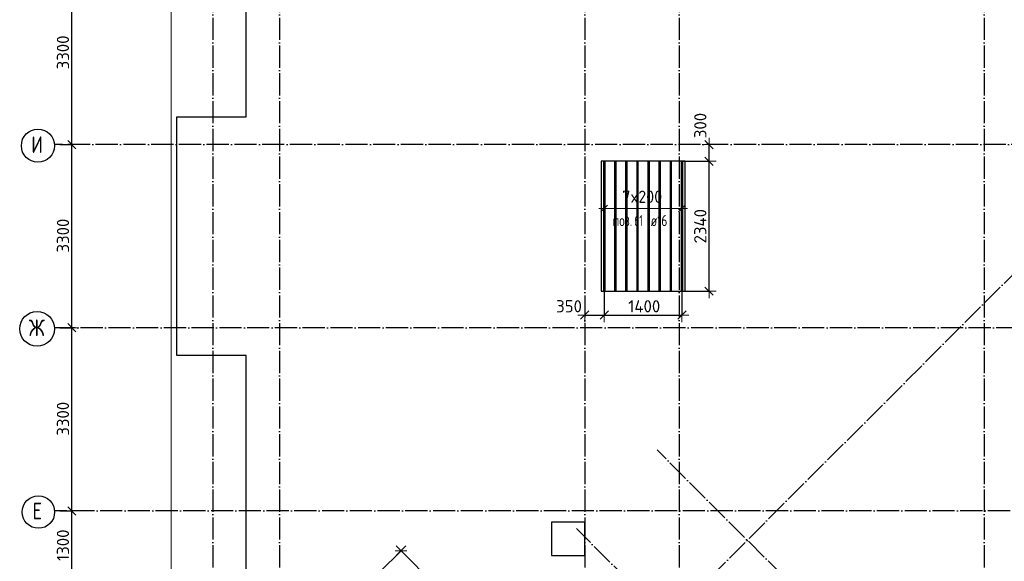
# Model space of a CAD drawing. Header units: millimetres. Extents: x -3483 to 105345, y -283423 to 72284.
# Tile 3 of 157: x 36517 to 54263, y -265707 to -255949. Entities that reach past the tile are written whole.
import ezdxf

# ---------------------------------------------------------------- set-up
doc = ezdxf.new("R2010")
doc.units = ezdxf.units.MM
doc.header["$PDMODE"] = 65
doc.linetypes.add('______11', pattern=[500, 400, -50, 0, -50])
doc.linetypes.add('______5', pattern=[1100, 800, -100, 100, -100])
for name, color, linetype, lineweight in [('Standard', 7, 'Continuous', 25), ('Размерная линия_ общее', 7, 'Continuous', 13), ('Фундамент_ общее', 7, 'Continuous', 35)]:
    doc.layers.add(name, color=color, linetype=linetype, lineweight=lineweight)
doc.layers.add('Арм.стержн.Доп. Арм. верхн.зоны У', color=7, linetype='Continuous', lineweight=35, true_color=0x739641)
doc.layers.add('Осевая линия_ общее', color=7, linetype='______5', lineweight=13, true_color=0xa0a0a0)
doc.styles.add('ISOCPEUR', font='ISOCPEUR')
doc.dimstyles.new('DIMSTYLE_4', dxfattribs={"dimtxt": 220, "dimasz": 250, "dimexe": 0, "dimexo": 0, "dimgap": 110, "dimtad": 2, "dimdec": 0, "dimrnd": 5, "dimzin": 12, "dimdsep": 46, "dimtxsty": 'ISOCPEUR', "dimblk1": 'ALL_ML_STRICH', "dimblk2": 'ALL_ML_STRICH', "dimsah": 1, "dimcen": 0, "dimclrd": 7, "dimclre": 256, "dimclrt": 7, "dimadec": 0, "dimazin": 0, "dimtfac": 1, "dimtdec": 0, "dimtix": 1, "dimtmove": 2, "dimatfit": 3, "dimfxl": 0, "dimtzin": 0, "dimlwd": 0, "dimlwe": -3, "dimarcsym": 0})
doc.dimstyles.new('DIMSTYLE_5', dxfattribs={"dimtxt": 220, "dimasz": 250, "dimexe": 0, "dimexo": 0, "dimgap": 110, "dimtad": 2, "dimdec": 0, "dimrnd": 5, "dimzin": 12, "dimdsep": 46, "dimtxsty": 'ISOCPEUR', "dimblk1": 'ALL_ML_STRICH', "dimblk2": 'ALL_ML_STRICH', "dimsah": 1, "dimcen": 0, "dimclrd": 7, "dimclre": 256, "dimclrt": 7, "dimadec": 0, "dimazin": 0, "dimtfac": 1, "dimtdec": 0, "dimtix": 1, "dimtmove": 2, "dimatfit": 3, "dimfxl": 0, "dimtvp": 1.2, "dimtzin": 0, "dimlwd": 0, "dimlwe": -3, "dimarcsym": 0})

# ---------------------------------------------------------------- blocks, each defined once
blk = doc.blocks.new('ALL_ML_STRICH')
at = {"color": 0, "linetype": 'ByBlock', "lineweight": -2}
for p, q in [((-1, 0), (0.5, 0)), ((-0.3, -0.3), (0.3, 0.3)), ((0, -0.5), (0, 0.5))]:
    blk.add_line(p, q, dxfattribs=at)
blk = doc.blocks.new('*D170')
at = {"layer": 'DEFPOINTS', "color": 7, "linetype": 'Continuous', "lineweight": 13, "transparency": 33554687}
for p in [(37142, -264800), (37142, -266100), (37457, -266100)]:
    blk.add_point(p, dxfattribs=at)
at = {"layer": 'Размерная линия_ общее', "color": 253, "linetype": 'Continuous', "lineweight": -2, "true_color": 0xa0a0a0, "transparency": 33554687}
for p, q in [((37242, -264800), (37457, -264800)), ((37242, -266100), (37457, -266100))]:
    blk.add_line(p, q, dxfattribs=at)
at = {"layer": 'Размерная линия_ общее', "color": 7, "linetype": 'Continuous', "lineweight": -2, "transparency": 33554687}
blk.add_line((37457, -266100), (37457, -264800), dxfattribs=at)
at = {"layer": 'Размерная линия_ общее', "color": 7, "linetype": 'Continuous', "lineweight": 13, "transparency": 33554687, "xscale": 250, "yscale": 250, "zscale": 250}
for p, rotation in [((37457, -264800), 90), ((37457, -266100), 270)]:
    blk.add_blockref('ALL_ML_STRICH', p, dxfattribs=dict(at, rotation=rotation))
at = {"layer": 'Размерная линия_ общее', "color": 7, "linetype": 'Continuous', "lineweight": 13, "transparency": 33554687, "insert": (37297, -265417), "char_height": 220, "width": 880, "attachment_point": 5, "rotation": 90, "style": 'ISOCPEUR'}
blk.add_mtext('\\A1;{1300}', dxfattribs=at)
blk = doc.blocks.new('*D171')
at = {"layer": 'DEFPOINTS', "color": 7, "linetype": 'Continuous', "lineweight": 13, "transparency": 33554687}
for p in [(37142, -261500), (37142, -264800), (37457, -264800)]:
    blk.add_point(p, dxfattribs=at)
at = {"layer": 'Размерная линия_ общее', "color": 253, "linetype": 'Continuous', "lineweight": -2, "true_color": 0xa0a0a0, "transparency": 33554687}
for p, q in [((37242, -261500), (37457, -261500)), ((37242, -264800), (37457, -264800))]:
    blk.add_line(p, q, dxfattribs=at)
at = {"layer": 'Размерная линия_ общее', "color": 7, "linetype": 'Continuous', "lineweight": -2, "transparency": 33554687}
blk.add_line((37457, -264800), (37457, -261500), dxfattribs=at)
at = {"layer": 'Размерная линия_ общее', "color": 7, "linetype": 'Continuous', "lineweight": 13, "transparency": 33554687, "xscale": 250, "yscale": 250, "zscale": 250}
for p, rotation in [((37457, -261500), 90), ((37457, -264800), 270)]:
    blk.add_blockref('ALL_ML_STRICH', p, dxfattribs=dict(at, rotation=rotation))
at = {"layer": 'Размерная линия_ общее', "color": 7, "linetype": 'Continuous', "lineweight": 13, "transparency": 33554687, "insert": (37297, -263139), "char_height": 220, "width": 880, "attachment_point": 5, "rotation": 90, "style": 'ISOCPEUR'}
blk.add_mtext('\\A1;{3300}', dxfattribs=at)
blk = doc.blocks.new('*D172')
at = {"layer": 'DEFPOINTS', "color": 7, "linetype": 'Continuous', "lineweight": 13, "transparency": 33554687}
for p in [(37142, -258200), (37142, -261500), (37457, -261500)]:
    blk.add_point(p, dxfattribs=at)
at = {"layer": 'Размерная линия_ общее', "color": 253, "linetype": 'Continuous', "lineweight": -2, "true_color": 0xa0a0a0, "transparency": 33554687}
for p, q in [((37242, -258200), (37457, -258200)), ((37242, -261500), (37457, -261500))]:
    blk.add_line(p, q, dxfattribs=at)
at = {"layer": 'Размерная линия_ общее', "color": 7, "linetype": 'Continuous', "lineweight": -2, "transparency": 33554687}
blk.add_line((37457, -261500), (37457, -258200), dxfattribs=at)
at = {"layer": 'Размерная линия_ общее', "color": 7, "linetype": 'Continuous', "lineweight": 13, "transparency": 33554687, "xscale": 250, "yscale": 250, "zscale": 250}
for p, rotation in [((37457, -258200), 90), ((37457, -261500), 270)]:
    blk.add_blockref('ALL_ML_STRICH', p, dxfattribs=dict(at, rotation=rotation))
at = {"layer": 'Размерная линия_ общее', "color": 7, "linetype": 'Continuous', "lineweight": 13, "transparency": 33554687, "insert": (37297, -259839), "char_height": 220, "width": 880, "attachment_point": 5, "rotation": 90, "style": 'ISOCPEUR'}
blk.add_mtext('\\A1;{3300}', dxfattribs=at)
blk = doc.blocks.new('*D173')
at = {"layer": 'DEFPOINTS', "color": 7, "linetype": 'Continuous', "lineweight": 13, "transparency": 33554687}
for p in [(37142, -254900), (37142, -258200), (37457, -258200)]:
    blk.add_point(p, dxfattribs=at)
at = {"layer": 'Размерная линия_ общее', "color": 253, "linetype": 'Continuous', "lineweight": -2, "true_color": 0xa0a0a0, "transparency": 33554687}
for p, q in [((37242, -254900), (37457, -254900)), ((37242, -258200), (37457, -258200))]:
    blk.add_line(p, q, dxfattribs=at)
at = {"layer": 'Размерная линия_ общее', "color": 7, "linetype": 'Continuous', "lineweight": -2, "transparency": 33554687}
blk.add_line((37457, -258200), (37457, -254900), dxfattribs=at)
at = {"layer": 'Размерная линия_ общее', "color": 7, "linetype": 'Continuous', "lineweight": 13, "transparency": 33554687, "xscale": 250, "yscale": 250, "zscale": 250}
for p, rotation in [((37457, -254900), 90), ((37457, -258200), 270)]:
    blk.add_blockref('ALL_ML_STRICH', p, dxfattribs=dict(at, rotation=rotation))
at = {"layer": 'Размерная линия_ общее', "color": 7, "linetype": 'Continuous', "lineweight": 13, "transparency": 33554687, "insert": (37297, -256539), "char_height": 220, "width": 880, "attachment_point": 5, "rotation": 90, "style": 'ISOCPEUR'}
blk.add_mtext('\\A1;{3300}', dxfattribs=at)
blk = doc.blocks.new('*D565')
at = {"layer": 'DEFPOINTS', "color": 7, "linetype": 'Continuous', "lineweight": 13, "transparency": 33554687}
for p in [(47052, -260749), (46700, -261231), (46700, -261272)]:
    blk.add_point(p, dxfattribs=at)
at = {"layer": 'Размерная линия_ общее', "color": 253, "linetype": 'Continuous', "lineweight": -2, "true_color": 0xa0a0a0, "transparency": 33554687}
for p, q in [((47052, -260849), (47052, -261272)), ((46700, -261272), (46700, -261272))]:
    blk.add_line(p, q, dxfattribs=at)
at = {"layer": 'Размерная линия_ общее', "color": 7, "linetype": 'Continuous', "lineweight": -2, "transparency": 33554687}
blk.add_line((46700, -261272), (47052, -261272), dxfattribs=at)
at = {"layer": 'Размерная линия_ общее', "color": 7, "linetype": 'Continuous', "lineweight": 13, "transparency": 33554687, "xscale": 250, "yscale": 250, "zscale": 250, "rotation": 180}
blk.add_blockref('ALL_ML_STRICH', (46700, -261272), dxfattribs=at)
at = {"layer": 'Размерная линия_ общее', "color": 7, "linetype": 'Continuous', "lineweight": 13, "transparency": 33554687, "xscale": 250, "yscale": 250, "zscale": 250}
blk.add_blockref('ALL_ML_STRICH', (47052, -261272), dxfattribs=at)
at = {"layer": 'Размерная линия_ общее', "color": 7, "linetype": 'Continuous', "lineweight": 13, "transparency": 33554687, "insert": (46418, -261112), "char_height": 220, "width": 660, "attachment_point": 5, "style": 'ISOCPEUR'}
blk.add_mtext('\\A1;{350}', dxfattribs=at)
blk = doc.blocks.new('*D566')
at = {"layer": 'DEFPOINTS', "color": 7, "linetype": 'Continuous', "lineweight": 13, "transparency": 33554687}
for p in [(47052, -260749), (48452, -260749), (47052, -261272)]:
    blk.add_point(p, dxfattribs=at)
at = {"layer": 'Размерная линия_ общее', "color": 253, "linetype": 'Continuous', "lineweight": -2, "true_color": 0xa0a0a0, "transparency": 33554687}
for p, q in [((47052, -260849), (47052, -261272)), ((48452, -260849), (48452, -261272))]:
    blk.add_line(p, q, dxfattribs=at)
at = {"layer": 'Размерная линия_ общее', "color": 7, "linetype": 'Continuous', "lineweight": -2, "transparency": 33554687}
blk.add_line((47052, -261272), (48452, -261272), dxfattribs=at)
at = {"layer": 'Размерная линия_ общее', "color": 7, "linetype": 'Continuous', "lineweight": 13, "transparency": 33554687, "xscale": 250, "yscale": 250, "zscale": 250, "rotation": 180}
blk.add_blockref('ALL_ML_STRICH', (47052, -261272), dxfattribs=at)
at = {"layer": 'Размерная линия_ общее', "color": 7, "linetype": 'Continuous', "lineweight": 13, "transparency": 33554687, "xscale": 250, "yscale": 250, "zscale": 250}
blk.add_blockref('ALL_ML_STRICH', (48452, -261272), dxfattribs=at)
at = {"layer": 'Размерная линия_ общее', "color": 7, "linetype": 'Continuous', "lineweight": 13, "transparency": 33554687, "insert": (47774, -261112), "char_height": 220, "width": 880, "attachment_point": 5, "style": 'ISOCPEUR'}
blk.add_mtext('\\A1;{1400}', dxfattribs=at)
blk = doc.blocks.new('*D567')
at = {"layer": 'DEFPOINTS', "color": 7, "linetype": 'Continuous', "lineweight": 13, "transparency": 33554687}
for p in [(48340, -258500), (48330, -260840), (48943, -260840)]:
    blk.add_point(p, dxfattribs=at)
at = {"layer": 'Размерная линия_ общее', "color": 253, "linetype": 'Continuous', "lineweight": -2, "true_color": 0xa0a0a0, "transparency": 33554687}
for p, q in [((48440, -258500), (48943, -258500)), ((48430, -260840), (48943, -260840))]:
    blk.add_line(p, q, dxfattribs=at)
at = {"layer": 'Размерная линия_ общее', "color": 7, "linetype": 'Continuous', "lineweight": -2, "transparency": 33554687}
blk.add_line((48943, -260840), (48943, -258500), dxfattribs=at)
at = {"layer": 'Размерная линия_ общее', "color": 7, "linetype": 'Continuous', "lineweight": 13, "transparency": 33554687, "xscale": 250, "yscale": 250, "zscale": 250}
for p, rotation in [((48943, -258500), 90), ((48943, -260840), 270)]:
    blk.add_blockref('ALL_ML_STRICH', p, dxfattribs=dict(at, rotation=rotation))
at = {"layer": 'Размерная линия_ общее', "color": 7, "linetype": 'Continuous', "lineweight": 13, "transparency": 33554687, "insert": (48783, -259670), "char_height": 220, "width": 880, "attachment_point": 5, "rotation": 90, "style": 'ISOCPEUR'}
blk.add_mtext('\\A1;{2340}', dxfattribs=at)
blk = doc.blocks.new('*D568')
at = {"layer": 'DEFPOINTS', "color": 7, "linetype": 'Continuous', "lineweight": 13, "transparency": 33554687}
for p in [(48982, -258200), (48340, -258500), (48943, -258500)]:
    blk.add_point(p, dxfattribs=at)
at = {"layer": 'Размерная линия_ общее', "color": 253, "linetype": 'Continuous', "lineweight": -2, "true_color": 0xa0a0a0, "transparency": 33554687}
for p, q in [((48943, -258200), (48943, -258200)), ((48440, -258500), (48943, -258500))]:
    blk.add_line(p, q, dxfattribs=at)
at = {"layer": 'Размерная линия_ общее', "color": 7, "linetype": 'Continuous', "lineweight": -2, "transparency": 33554687}
blk.add_line((48943, -258500), (48943, -258200), dxfattribs=at)
at = {"layer": 'Размерная линия_ общее', "color": 7, "linetype": 'Continuous', "lineweight": 13, "transparency": 33554687, "xscale": 250, "yscale": 250, "zscale": 250}
for p, rotation in [((48943, -258200), 90), ((48943, -258500), 270)]:
    blk.add_blockref('ALL_ML_STRICH', p, dxfattribs=dict(at, rotation=rotation))
at = {"layer": 'Размерная линия_ общее', "color": 7, "linetype": 'Continuous', "lineweight": 13, "transparency": 33554687, "insert": (48784, -257856), "char_height": 220, "width": 660, "attachment_point": 5, "rotation": 90, "style": 'ISOCPEUR'}
blk.add_mtext('\\A1;{300}', dxfattribs=at)
blk = doc.blocks.new('*D569')
at = {"layer": 'DEFPOINTS', "color": 7, "linetype": 'Continuous', "lineweight": 13, "transparency": 33554687}
for p in [(43390, -265516), (42940, -265966), (45800, -268862)]:
    blk.add_point(p, dxfattribs=at)
at = {"layer": 'Размерная линия_ общее', "color": 253, "linetype": 'Continuous', "lineweight": -2, "true_color": 0xa0a0a0, "transparency": 33554687}
for p, q in [((43011, -265895), (43390, -265516)), ((45870, -268792), (46268, -268394))]:
    blk.add_line(p, q, dxfattribs=at)
at = {"layer": 'Размерная линия_ общее', "color": 7, "linetype": 'Continuous', "lineweight": -2, "transparency": 33554687}
blk.add_line((43390, -265516), (46268, -268394), dxfattribs=at)
at = {"layer": 'Размерная линия_ общее', "color": 7, "linetype": 'Continuous', "lineweight": 13, "transparency": 33554687, "xscale": 250, "yscale": 250, "zscale": 250}
for p, rotation in [((43390, -265516), 135.0000000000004), ((46268, -268394), 315.0000000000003)]:
    blk.add_blockref('ALL_ML_STRICH', p, dxfattribs=dict(at, rotation=rotation))
at = {"layer": 'Размерная линия_ общее', "color": 7, "linetype": 'Continuous', "lineweight": 13, "transparency": 33554687, "insert": (44942, -266842), "char_height": 220, "width": 880, "attachment_point": 5, "rotation": 315, "style": 'ISOCPEUR'}
blk.add_mtext('\\A1;{4070}', dxfattribs=at)
blk = doc.blocks.new('СЛОЖНЫЙ_ОБЪЕКТ_6')
at = {"layer": 'Осевая линия_ общее', "color": 253, "linetype": '______11', "lineweight": -3, "true_color": 0xa0a0a0, "transparency": 33554687}
for p, q in [((41882, -273076), (57919, -257039)), ((55946, -271641), (48005, -263700)), ((55642, -274208), (46550, -265115))]:
    blk.add_line(p, q, dxfattribs=at)

msp = doc.modelspace()

# ---------------------------------------------------------------- linework, layer by layer
at = {"layer": 'Standard', "color": 7, "linetype": 'Continuous', "lineweight": 13, "transparency": 33554687}
msp.add_lwpolyline([(39250, -280750), (65250, -280750), (65250, -233310), (39250, -233310), (39250, -280750)], dxfattribs=at)
at = {"layer": 'Арм.стержн.Доп. Арм. верхн.зоны У', "color": 253, "linetype": 'Continuous', "lineweight": -3, "true_color": 0xa0a0a0, "transparency": 33554687}
for p, q in [((47052.3, -259348.7), (47052.3, -259248.7)), ((48452.3, -259348.7), (48452.3, -259248.7)), ((47052.3, -259348.7), (47052.3, -259448.7)), ((48452.3, -259348.7), (48452.3, -259448.7))]:
    msp.add_line(p, q, dxfattribs=at)
at = {"layer": 'Арм.стержн.Доп. Арм. верхн.зоны У', "color": 7, "linetype": 'Continuous', "lineweight": 13, "transparency": 33554687}
for p, q in [((47052.3, -259348.7), (46952.3, -259348.7)), ((48452.3, -259348.7), (48552.3, -259348.7))]:
    msp.add_line(p, q, dxfattribs=at)
at = {"layer": 'Арм.стержн.Доп. Арм. верхн.зоны У', "color": 7, "linetype": 'Continuous', "lineweight": 25, "transparency": 33554687}
for p, q in [((46992.3, -259408.7), (47112.3, -259288.7)), ((48392.3, -259408.7), (48512.3, -259288.7))]:
    msp.add_line(p, q, dxfattribs=at)
at = {"layer": 'Арм.стержн.Доп. Арм. верхн.зоны У', "color": 52, "linetype": 'Continuous', "lineweight": 25, "transparency": 33554687}
msp.add_lwpolyline([(48510.3, -260840.2), (48510.3, -258500.2), (46994.3, -258500.2), (46994.3, -260840.2), (48510.3, -260840.2)], dxfattribs=at)
at = {"layer": 'Арм.стержн.Доп. Арм. верхн.зоны У', "color": 7, "linetype": 'Continuous', "lineweight": 25, "transparency": 33554687}
for points in [[(47044.3, -260840.2), (47044.3, -258500.2), (47060.3, -258500.2), (47060.3, -260840.2), (47044.3, -260840.2)], [(47244.3, -260840.2), (47244.3, -258500.2), (47260.3, -258500.2), (47260.3, -260840.2), (47244.3, -260840.2)], [(47444.3, -260840.2), (47444.3, -258500.2), (47460.3, -258500.2), (47460.3, -260840.2), (47444.3, -260840.2)], [(47644.3, -260840.2), (47644.3, -258500.2), (47660.3, -258500.2), (47660.3, -260840.2), (47644.3, -260840.2)], [(47844.3, -260840.2), (47844.3, -258500.2), (47860.3, -258500.2), (47860.3, -260840.2), (47844.3, -260840.2)], [(48044.3, -260840.2), (48044.3, -258500.2), (48060.3, -258500.2), (48060.3, -260840.2), (48044.3, -260840.2)], [(48244.3, -260840.2), (48244.3, -258500.2), (48260.3, -258500.2), (48260.3, -260840.2), (48244.3, -260840.2)], [(48444.3, -260840.2), (48444.3, -258500.2), (48460.3, -258500.2), (48460.3, -260840.2), (48444.3, -260840.2)]]:
    msp.add_lwpolyline(points, dxfattribs=at)
at = {"layer": 'Арм.стержн.Доп. Арм. верхн.зоны У', "color": 7, "linetype": 'Continuous', "lineweight": 13, "transparency": 33554687}
msp.add_lwpolyline([(47052.3, -259348.7), (47179.3, -259348.7), (47179.3, -259348.7), (48452.3, -259348.7)], dxfattribs=at)
at = {"layer": 'Осевая линия_ общее', "color": 253, "linetype": '______11', "lineweight": -3, "true_color": 0xa0a0a0, "transparency": 33554687}
for p, q in [((40000, -233410), (40000, -282827.9)), ((41200, -233410), (41200, -282827.9)), ((46700, -233410), (46700, -282827.9)), ((48400, -233410), (48400, -282827.9)), ((53900, -233410), (53900, -282827.9)), ((57790, -258200), (37142.2, -258200)), ((61020, -261500), (37142.2, -261500)), ((62370, -264800), (37142.2, -264800))]:
    msp.add_line(p, q, dxfattribs=at)
at = {"layer": 'Осевая линия_ общее', "color": 7, "linetype": 'Continuous', "lineweight": -3, "transparency": 33554687}
for centre, radius in [((36846, -258219.5), 298.8), ((36830.6, -261519.5), 313.4), ((36854.6, -264819.5), 292.4)]:
    msp.add_circle(centre, radius, dxfattribs=at)
at = {"layer": 'Фундамент_ общее', "color": 7, "lineweight": 25, "transparency": 33554687}
for p, q in [((40600, -257700), (40600, -252100)), ((39350, -262000), (39350, -257700)), ((39350, -257700), (40600, -257700)), ((40600, -262000), (39350, -262000)), ((40600, -267360), (40600, -262000)), ((46100, -265000), (46100, -265600)), ((46700, -265000), (46100, -265000)), ((46700, -265600), (46700, -265000)), ((46100, -265600), (46700, -265600))]:
    msp.add_line(p, q, dxfattribs=at)
at = {"layer": 'Фундамент_ общее', "color": 7, "linetype": 'Continuous', "lineweight": 25, "transparency": 33554687}
for p, q in [((40600, -257700), (40600, -252100)), ((39350, -262000), (39350, -257700)), ((39350, -257700), (40600, -257700)), ((40600, -262000), (39350, -262000)), ((40600, -267360), (40600, -262000)), ((46100, -265000), (46100, -265600)), ((46700, -265000), (46100, -265000)), ((46700, -265600), (46700, -265000)), ((46100, -265600), (46700, -265600))]:
    msp.add_line(p, q, dxfattribs=at)

# ---------------------------------------------------------------- block references
at = {"layer": 'Осевая линия_ общее', "color": 253, "linetype": '______11', "lineweight": -3, "true_color": 0xa0a0a0, "transparency": 33554687}
msp.add_blockref('СЛОЖНЫЙ_ОБЪЕКТ_6', (0, 0), dxfattribs=at)

# ---------------------------------------------------------------- texts
at = {"layer": 'Арм.стержн.Доп. Арм. верхн.зоны У', "color": 7, "linetype": 'Continuous', "lineweight": 13, "transparency": 33554687, "insert": (47378.3, -259248.7), "char_height": 220, "width": 873.359, "attachment_point": 7, "style": 'ISOCPEUR'}
msp.add_mtext('\\W0.95;7x200', dxfattribs=at)
at = {"layer": 'Арм.стержн.Доп. Арм. верхн.зоны У', "color": 7, "linetype": 'Continuous', "lineweight": 25, "transparency": 33554687, "char_height": 200, "attachment_point": 7, "style": 'ISOCPEUR'}
for s, insert, width in [('\\W0.77;поз.', (47203.9, -259667.9), 468.039), ('\\W0.62;61', (47595.6, -259667.9), 262.378), ('\\W0.74; ø16 ', (47795.6, -259667.9), 624.254)]:
    msp.add_mtext(s, dxfattribs=dict(at, insert=insert, width=width))
at = {"layer": 'Осевая линия_ общее', "color": 7, "linetype": 'Continuous', "lineweight": -3, "transparency": 33554687, "char_height": 300, "attachment_point": 7, "style": 'ISOCPEUR'}
for s, insert, width in [('\\W0.80;И', (36726, -258350), 359.833), ('\\W0.83;Ж', (36680.6, -261650), 425), ('\\W0.78;Е', (36749.6, -264950), 326.407)]:
    msp.add_mtext(s, dxfattribs=dict(at, insert=insert, width=width))

# ---------------------------------------------------------------- dimensions: what is measured, and where the dimension line sits
at = {"layer": 'Размерная линия_ общее', "color": 7, "linetype": 'Continuous', "lineweight": 13, "transparency": 33554687}
for base, p1, p2, angle, dimstyle, picture, middle in [((37457.3, -254900), (37242.2, -258200), (37242.2, -254900), 90, 'DIMSTYLE_4', '*D173', (37297.3, -256539)), ((48943.3, -258200), (48440.4, -258500.2), (48943.3, -258200), 90, 'DIMSTYLE_5', '*D568', (48783.7, -257856.1)), ((37457.3, -258200), (37242.2, -261500), (37242.2, -258200), 90, 'DIMSTYLE_4', '*D172', (37297.3, -259839)), ((48943.3, -258500.2), (48430, -260840.2), (48440.4, -258500.2), 90, 'DIMSTYLE_4', '*D567', (48783.3, -259670.2)), ((37457.3, -261500), (37242.2, -264800), (37242.2, -261500), 90, 'DIMSTYLE_4', '*D171', (37297.3, -263139)), ((37457.3, -264800), (37242.2, -266100), (37242.2, -264800), 90, 'DIMSTYLE_4', '*D170', (37297.3, -265417)), ((46268.2, -268393.9), (43011.1, -265895.1), (45870.3, -268791.8), 315, 'DIMSTYLE_4', '*D569', (44942.3, -266841.8))]:
    dim = msp.add_linear_dim(base=base, p1=p1, p2=p2, angle=angle, dimstyle=dimstyle, override={"dimpost": '<>', "dimclrd": 7, "dimclre": 253, "dimclrt": 7, "dimlwd": 0, "dimlwe": 65533}, dxfattribs=at)
    dim.commit()
    dim.dimension.update_dxf_attribs({"geometry": picture, "text_midpoint": middle, "dimtype": 160})
for base, p1, p2, dimstyle, picture, middle in [((47052.3, -261272.1), (46700, -261272.1), (47052.3, -260849.2), 'DIMSTYLE_5', '*D565', (46417.7, -261111.8)), ((48452.3, -261272.1), (47052.3, -260849.2), (48452.3, -260849.2), 'DIMSTYLE_4', '*D566', (47774.3, -261112.1))]:
    dim = msp.add_linear_dim(base=base, p1=p1, p2=p2, dimstyle=dimstyle, override={"dimpost": '<>', "dimclrd": 7, "dimclre": 253, "dimclrt": 7, "dimlwd": 0, "dimlwe": 65533}, dxfattribs=at)
    dim.commit()
    dim.dimension.update_dxf_attribs({"geometry": picture, "text_midpoint": middle, "dimtype": 160})

doc.saveas('drawing.dxf')
